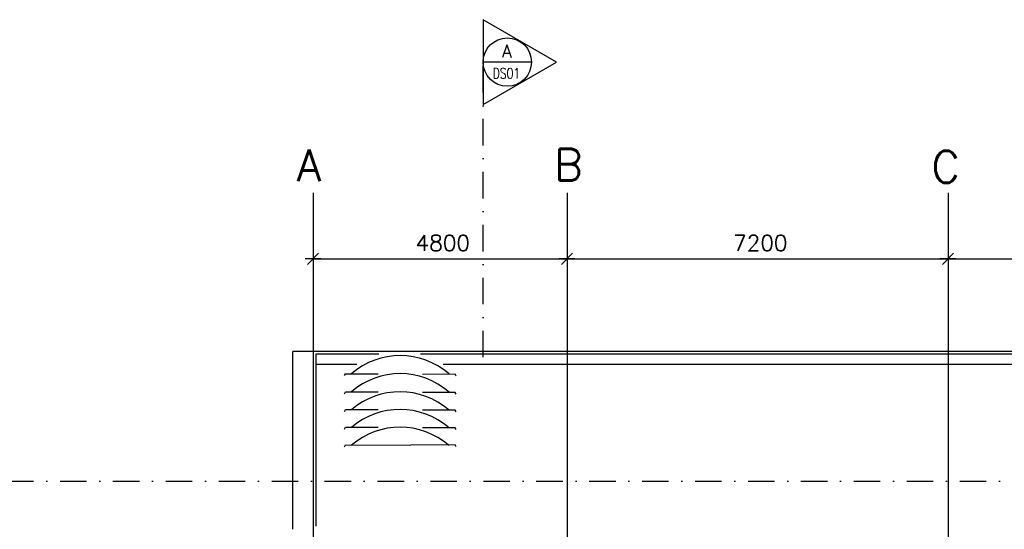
# Model space of a CAD drawing. Extents: x -6882 to 53094, y 98041 to 125706.
# Tile 9 of 15: x 3896 to 22503, y 116085 to 125706. Entities that reach past the tile are written whole.
import ezdxf
from ezdxf.enums import TextEntityAlignment as Align

# ---------------------------------------------------------------- set-up
doc = ezdxf.new("R2010")
doc.units = 0
doc.header["$LTSCALE"] = 1000
doc.header["$MEASUREMENT"] = 0
doc.linetypes.add('DASHDOT', pattern=[1, 0.5, -0.25, 0, -0.25])
for name, color, linetype in [('B02', 7, 'CONTINUOUS'), ('B03', 7, 'CONTINUOUS'), ('B16', 7, 'CONTINUOUS'), ('B29', 7, 'CONTINUOUS')]:
    doc.layers.add(name, color=color, linetype=linetype)
doc.styles.add('TXT', font='txt.shx')

# ---------------------------------------------------------------- blocks, each defined once
blk = doc.blocks.new('B__DIM')
at = {"layer": 'B29', "color": 1, "linetype": 'Continuous'}
for p, q in [((-500, 0), (500, 0)), ((-353.53, -353.57), (353.53, 353.57)), ((0, -500), (0, 500))]:
    blk.add_line(p, q, dxfattribs=at)

msp = doc.modelspace()

# ---------------------------------------------------------------- linework, layer by layer
at = {"layer": 'B02', "color": 5, "linetype": 'Continuous'}
for p, q in [((9439.5, 122436.27), (9439.5, 98041)), ((14239.5, 122436.27), (14239.5, 98041)), ((21439.5, 122436.27), (21439.5, 98041))]:
    msp.add_line(p, q, dxfattribs=at)
at = {"layer": 'B02', "color": 5, "linetype": 'DASHDOT'}
msp.add_line((657.71, 116992.32), (49115.71, 116992.32), dxfattribs=at)
at = {"layer": 'B03', "color": 1, "linetype": 'Continuous'}
for p, q in [((9056.26, 116085.98), (9056.26, 119444.41)), ((10773.29, 119444.41), (9056.26, 119444.41)), ((10684.29, 119392.86), (9492.57, 119392.86)), ((9492.57, 119392.86), (9492.57, 116145.35)), ((43439.5, 119444.41), (10474.29, 119444.41)), ((13352.29, 119392.86), (11469.29, 119392.86)), ((39225.29, 119392.86), (13240.84, 119392.86))]:
    msp.add_line(p, q, dxfattribs=at)
at = {"layer": 'B03', "color": 5, "linetype": 'Continuous'}
for p, q in [((9492.57, 119205.65), (10269.29, 119205.65)), ((11898.29, 119205.65), (38526.65, 119205.65))]:
    msp.add_line(p, q, dxfattribs=at)
for points in [[(10034.22, 118986.73), (10051.27, 119022.44), (10668.63, 119020.62)], [(12142.39, 118976.4), (12125.34, 119012.11), (11507.98, 119010.29)], [(10034.22, 118645.62), (10051.27, 118681.33), (10668.63, 118679.51)], [(12142.39, 118635.29), (12125.34, 118671), (11507.98, 118669.18)], [(10034.22, 118311.18), (10051.27, 118346.89), (10668.63, 118345.07)], [(12142.39, 118300.85), (12125.34, 118336.56), (11507.98, 118334.74)], [(10034.22, 117976.74), (10051.27, 118012.45), (10668.63, 118010.63)], [(12142.39, 117966.41), (12125.34, 118002.12), (11507.98, 118000.3)], [(10034.22, 117642.3), (10051.27, 117678.01), (11286.3, 117674.37)], [(12142.39, 117641.13), (12125.34, 117676.84), (11286.3, 117674.37)]]:
    msp.add_lwpolyline(points, dxfattribs=at)
for centre in [(11090.8, 117903.12), (11090.8, 117562.01), (11090.8, 117220.9), (11090.8, 116886.46), (11090.8, 116552.02)]:
    msp.add_ellipse(centre, major_axis=(137.46, -1455.27), ratio=0.97694115, start_param=2.34689979, end_param=3.74793797, dxfattribs=at)
at = {"layer": 'B16', "color": 2, "linetype": 'DASHDOT'}
msp.add_line((12653.71, 119332.44), (12653.71, 125105.94), dxfattribs=at)
at = {"layer": 'B16', "color": 2, "linetype": 'Continuous'}
msp.add_line((13567.37, 124905.94), (12653.71, 124905.94), dxfattribs=at)
at = {"layer": 'B16', "color": 7, "linetype": 'Continuous'}
msp.add_lwpolyline([(14039.34, 124905.94), (12653.71, 125705.94), (12653.71, 124105.94), (12653.71, 124105.96), (14039.34, 124905.94)], close=True, dxfattribs=at)
for centre in [(13110.54, 124905.95), (13110.54, 124905.94)]:
    msp.add_circle(centre, 456.83, dxfattribs=at)
at = {"layer": 'B29', "color": 1, "linetype": 'Continuous'}
for p, q in [((9439.5, 121190.35), (14239.5, 121190.35)), ((14239.5, 121190.35), (21439.5, 121190.35)), ((21439.5, 121190.35), (28639.5, 121190.35))]:
    msp.add_line(p, q, dxfattribs=at)

# ---------------------------------------------------------------- block references
at = {"layer": 'B29', "color": 1, "linetype": 'Continuous', "xscale": 0.3, "yscale": 0.3, "rotation": 180}
for p in [(9439.5, 121190.35), (14239.5, 121190.35), (21439.5, 121190.35)]:
    msp.add_blockref('B__DIM', p, dxfattribs=at)

# ---------------------------------------------------------------- texts
at = {"layer": 'B02', "color": 1, "linetype": 'Continuous', "style": 'TXT'}
for s, p in [('A', (9132.25, 122657.35)), ('B', (13996.93, 122667.35)), ('C', (21123.75, 122627.35))]:
    msp.add_text(s, height=600, dxfattribs=at).set_placement(p)
at = {"layer": 'B16', "color": 2, "linetype": 'Continuous', "style": 'TXT'}
msp.add_text('A', height=240, dxfattribs=at).set_placement((13008.17, 124993.14))
at = {"layer": 'B16', "color": 2, "linetype": 'Continuous', "style": 'TXT', "width": 0.75}
msp.add_text('DS01', height=200, dxfattribs=at).set_placement((12834.57, 124693.97), align=Align.MIDDLE_LEFT)
at = {"layer": 'B29', "color": 1, "linetype": 'Continuous', "style": 'TXT'}
for s, p in [('4800', (11377.48, 121490.35)), ('7200', (17377.48, 121490.35))]:
    msp.add_text(s, height=300, dxfattribs=at).set_placement(p, align=Align.MIDDLE_LEFT)

doc.saveas('drawing.dxf')
